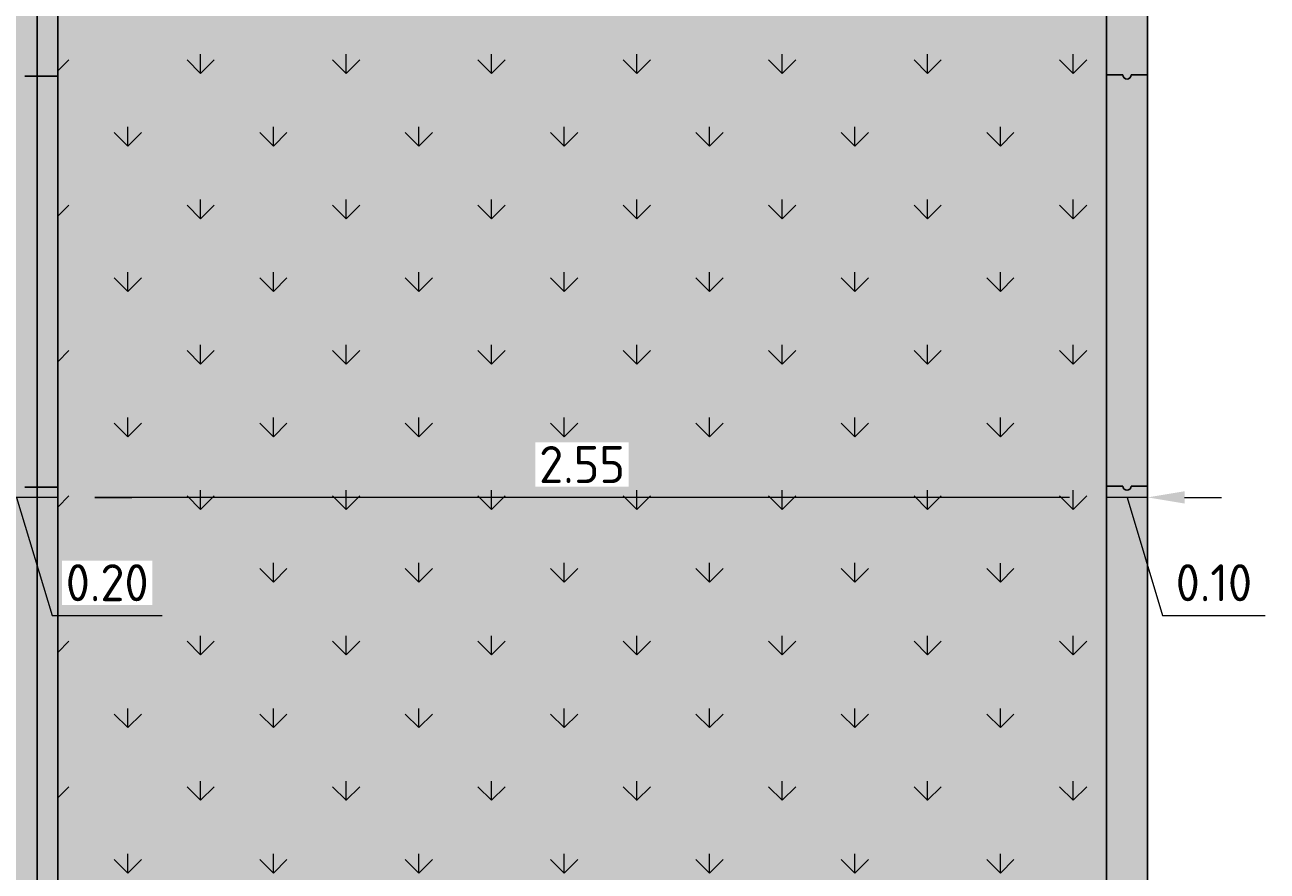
# Model space of a CAD drawing. Header units: metres. Extents: x 104013 to 108981, y 427946 to 428479.
# Tile 168 of 256: x 108754.48 to 108757.5, y 428371.93 to 428373.99. Entities that reach past the tile are written whole.
import ezdxf

# ---------------------------------------------------------------- set-up
doc = ezdxf.new("R2010")
doc.units = ezdxf.units.M
doc.layers.get('DefPoints').update_dxf_attribs({"color": 211, "lineweight": 18})
doc.layers.add('N-WE-GR-GRAS_GAZON-V', color=7, linetype='Continuous', lineweight=18, true_color=0xdbffb8)
for name, color, linetype, lineweight in [('N-WE-GR-KRUIDEN-AD-50', 92, 'Continuous', 18), ('N-WE-VH-KANTOPSLUITING_ELEMENT_INRITBAND-SD', 252, 'Continuous', 25), ('N-WE-VH-VERHARDING-GD', 7, 'Continuous', 25), ('X-XX-AL-DETAIL1-M', 7, 'Continuous', 18)]:
    doc.layers.add(name, color=color, linetype=linetype, lineweight=lineweight)
doc.styles.add('NLCS-ISO-M50-T18', font='NLCS-ISO.ttf', dxfattribs={"height": 0.09})
doc.dimstyles.new('NLCS-M50-T18-PIJL_L2_H1', dxfattribs={"dimscale": 0.05, "dimtxt": 0.09, "dimasz": 1.8, "dimexe": 2, "dimexo": 2, "dimgap": 0.7, "dimtad": 1, "dimzin": 0, "dimdsep": 46, "dimtxsty": 'NLCS-ISO-M50-T18', "dimcen": 0, "dimdle": 2, "dimclrd": 256, "dimclre": 256, "dimclrt": 10, "dimadec": 1, "dimazin": 0, "dimtfac": 1, "dimtofl": 0, "dimtmove": 0, "dimatfit": 3, "dimfxl": 2, "dimfxlon": 1, "dimtfill": 1, "dimtfillclr": 256, "dimtolj": 1, "dimtzin": 0, "dimlwd": -1, "dimlwe": -1, "dimarcsym": 0})

# ---------------------------------------------------------------- blocks, each defined once
blk = doc.blocks.new('*D856')
at = {"layer": 'DefPoints', "color": 0, "transparency": 16777216}
for p in [(108757.1074, 428373.0031), (108757.2074, 428373.0031), (108757.1074, 428372.8365)]:
    blk.add_point(p, dxfattribs=at)
at = {"layer": 'X-XX-AL-DETAIL1-M', "transparency": 16777216}
for p, q in [((108757.1074, 428372.9031), (108757.1074, 428372.7365)), ((108757.2074, 428372.9031), (108757.2074, 428372.7365)), ((108757.0174, 428372.8365), (108756.9274, 428372.8365)), ((108757.2074, 428372.8365), (108757.1074, 428372.8365)), ((108757.1574, 428372.8365), (108757.2437, 428372.549)), ((108757.2974, 428372.8365), (108757.3874, 428372.8365)), ((108757.2437, 428372.549), (108757.4937, 428372.549))]:
    blk.add_line(p, q, dxfattribs=at)
for points in [[(108757.0174, 428372.8515), (108757.0174, 428372.8215), (108757.1074, 428372.8365)], [(108757.2974, 428372.8515), (108757.2974, 428372.8215), (108757.2074, 428372.8365)]]:
    blk.add_solid(points, dxfattribs=at)
at = {"layer": 'X-XX-AL-DETAIL1-M', "color": 10, "transparency": 16777216, "insert": (108757.3687, 428372.629), "char_height": 0.09, "attachment_point": 5, "style": 'NLCS-ISO-M50-T18', "bg_fill": 3, "box_fill_scale": 1.1, "bg_fill_color": 256, "bg_fill_true_color": 13158600, "bg_fill_transparency": 0}
blk.add_mtext('\\A1;0.10', dxfattribs=at)
blk = doc.blocks.new('*D857')
at = {"layer": 'DefPoints', "color": 0, "transparency": 16777216}
for p in [(108754.5574, 428373.1637), (108757.1074, 428373.0031), (108754.5574, 428372.8365)]:
    blk.add_point(p, dxfattribs=at)
at = {"layer": 'X-XX-AL-DETAIL1-M', "transparency": 16777216}
for p, q in [((108754.5574, 428372.9365), (108754.5574, 428372.7365)), ((108757.1074, 428372.9031), (108757.1074, 428372.7365)), ((108757.0174, 428372.8365), (108754.6474, 428372.8365))]:
    blk.add_line(p, q, dxfattribs=at)
for points in [[(108754.6474, 428372.8515), (108754.6474, 428372.8215), (108754.5574, 428372.8365)], [(108757.0174, 428372.8515), (108757.0174, 428372.8215), (108757.1074, 428372.8365)]]:
    blk.add_solid(points, dxfattribs=at)
at = {"layer": 'X-XX-AL-DETAIL1-M', "color": 10, "transparency": 16777216, "insert": (108755.8324, 428372.9165), "char_height": 0.09, "attachment_point": 5, "style": 'NLCS-ISO-M50-T18', "bg_fill": 3, "box_fill_scale": 1.1, "bg_fill_color": 256, "bg_fill_true_color": 13158600, "bg_fill_transparency": 0}
blk.add_mtext('\\A1;2.55', dxfattribs=at)
blk = doc.blocks.new('*D882')
at = {"layer": 'DefPoints', "color": 0, "transparency": 16777216}
for p in [(108754.3574, 428373.1637), (108754.5574, 428373.1637), (108754.3574, 428372.8365)]:
    blk.add_point(p, dxfattribs=at)
at = {"layer": 'X-XX-AL-DETAIL1-M', "transparency": 16777216}
for p, q in [((108754.3574, 428372.9365), (108754.3574, 428372.7365)), ((108754.5574, 428372.9365), (108754.5574, 428372.7365)), ((108754.2674, 428372.8365), (108754.1774, 428372.8365)), ((108754.5574, 428372.8365), (108754.3574, 428372.8365)), ((108754.4574, 428372.8365), (108754.5437, 428372.549)), ((108754.6474, 428372.8365), (108754.7374, 428372.8365)), ((108754.5437, 428372.549), (108754.8117, 428372.549))]:
    blk.add_line(p, q, dxfattribs=at)
for points in [[(108754.2674, 428372.8515), (108754.2674, 428372.8215), (108754.3574, 428372.8365)], [(108754.6474, 428372.8515), (108754.6474, 428372.8215), (108754.5574, 428372.8365)]]:
    blk.add_solid(points, dxfattribs=at)
at = {"layer": 'X-XX-AL-DETAIL1-M', "color": 10, "transparency": 16777216, "insert": (108754.6777, 428372.629), "char_height": 0.09, "attachment_point": 5, "style": 'NLCS-ISO-M50-T18', "bg_fill": 3, "box_fill_scale": 1.1, "bg_fill_color": 256, "bg_fill_true_color": 13158600, "bg_fill_transparency": 0}
blk.add_mtext('\\A1;0.20', dxfattribs=at)

msp = doc.modelspace()

# ---------------------------------------------------------------- hatches: boundary and pattern name
at = {"layer": 'N-WE-GR-GRAS_GAZON-V'}
h = msp.add_hatch(color=256, dxfattribs=at)
h.dxf.hatch_style = 1
h.paths.add_polyline_path([(108757.1074, 428374.244), (108754.5574, 428374.244), (108754.5574, 428368.2775), (108757.1074, 428368.2775)])
at = {"layer": 'N-WE-GR-KRUIDEN-AD-50'}
h = msp.add_hatch(dxfattribs=at)
h.set_pattern_fill('AGR-KRUIDEN', color=256, scale=0.025, pattern_type=2)
h.set_pattern_definition([(90, (108673.05712, 428424.95585), (-0.1767767, 0.1767767), [0.046875, -0.3066784]), (45, (108673.05712, 428424.95585), (-0.1767767, 0.1767767), [0.046875, -0.203125]), (135, (108673.05712, 428424.95585), (-0.1767767, -0.1767767), [0.046875, -0.203125])])
h.paths.add_polyline_path([(108757.1074, 428374.244), (108754.5574, 428374.244), (108754.5574, 428368.2775), (108757.1074, 428368.2775)])
at = {"layer": 'N-WE-VH-KANTOPSLUITING_ELEMENT_INRITBAND-SD'}
h = msp.add_hatch(color=253, dxfattribs=at)
h.dxf.hatch_style = 1
h.paths.add_polyline_path([(108754.5574, 428389.2775), (108754.3574, 428389.2775), (108754.3574, 428368.2775), (108754.5574, 428368.2775)])
h = msp.add_hatch(color=253, dxfattribs=at)
h.dxf.hatch_style = 1
h.paths.add_polyline_path([(108757.2074, 428389.2775), (108757.1074, 428389.2775), (108757.1074, 428368.2775), (108757.2074, 428368.2775)])

# ---------------------------------------------------------------- linework, layer by layer
at = {"layer": 'N-WE-VH-VERHARDING-GD', "flags": 128}
for points in [[(108757.1474, 428373.8639), (108757.1074, 428373.8639)], [(108757.2074, 428373.8639), (108757.1674, 428373.8639)], [(108754.4774, 428373.8613), (108754.5574, 428373.8613)]]:
    msp.add_lwpolyline(points, dxfattribs=at)
at = {"layer": 'N-WE-VH-VERHARDING-GD'}
for centre in [(108757.1574, 428373.8639), (108757.1574, 428372.8639)]:
    msp.add_arc(centre, 0.01, 180, 0, dxfattribs=at)

# ---------------------------------------------------------------- next in the draw order: dimensions: what is measured, and where the dimension line sits
at = {"layer": 'X-XX-AL-DETAIL1-M'}
dim = msp.add_aligned_dim(p1=(108757.2074, 428373.0031), p2=(108757.1074, 428373.0031), distance=0.1666, dimstyle='NLCS-M50-T18-PIJL_L2_H1', override={"dimtmove": 1}, dxfattribs=at)
dim.commit()
dim.dimension.update_dxf_attribs({"geometry": '*D856', "text_midpoint": (108757.2787, 428372.629)})

# ---------------------------------------------------------------- next in the draw order: linework, layer by layer
at = {"layer": 'N-WE-VH-VERHARDING-GD', "flags": 128}
for points in [[(108757.2074, 428389.2775), (108757.2074, 428368.2775)], [(108757.2074, 428372.8639), (108757.1674, 428372.8639)]]:
    msp.add_lwpolyline(points, dxfattribs=at)

# ---------------------------------------------------------------- next in the draw order: dimensions: what is measured, and where the dimension line sits
at = {"layer": 'X-XX-AL-DETAIL1-M'}
dim = msp.add_linear_dim(base=(108754.5574, 428372.8365), p1=(108757.1074, 428373.0031), p2=(108754.5574, 428373.1637), dimstyle='NLCS-M50-T18-PIJL_L2_H1', override={"dimtmove": 1}, dxfattribs=at)
dim.commit()
dim.dimension.update_dxf_attribs({"geometry": '*D857', "text_midpoint": (108755.8324, 428372.9165)})

# ---------------------------------------------------------------- next in the draw order: linework, layer by layer
at = {"layer": 'N-WE-VH-VERHARDING-GD', "flags": 128}
for points in [[(108757.1074, 428389.2775), (108757.1074, 428368.2775)], [(108757.1474, 428372.8639), (108757.1074, 428372.8639)]]:
    msp.add_lwpolyline(points, dxfattribs=at)

# ---------------------------------------------------------------- next in the draw order: dimensions: what is measured, and where the dimension line sits
at = {"layer": 'X-XX-AL-DETAIL1-M'}
dim = msp.add_linear_dim(base=(108754.3574, 428372.8365), p1=(108754.5574, 428373.1637), p2=(108754.3574, 428373.1637), dimstyle='NLCS-M50-T18-PIJL_L2_H1', override={"dimtmove": 1}, dxfattribs=at)
dim.commit()
dim.dimension.update_dxf_attribs({"geometry": '*D882', "text_midpoint": (108754.5787, 428372.629)})

# ---------------------------------------------------------------- next in the draw order: linework, layer by layer
at = {"layer": 'N-WE-VH-VERHARDING-GD', "flags": 128}
for points in [[(108754.5074, 428389.2775), (108754.5074, 428368.2775)], [(108754.5574, 428389.2775), (108754.5574, 428368.2775)], [(108754.4774, 428372.8613), (108754.5574, 428372.8613)]]:
    msp.add_lwpolyline(points, dxfattribs=at)

doc.saveas('drawing.dxf')
